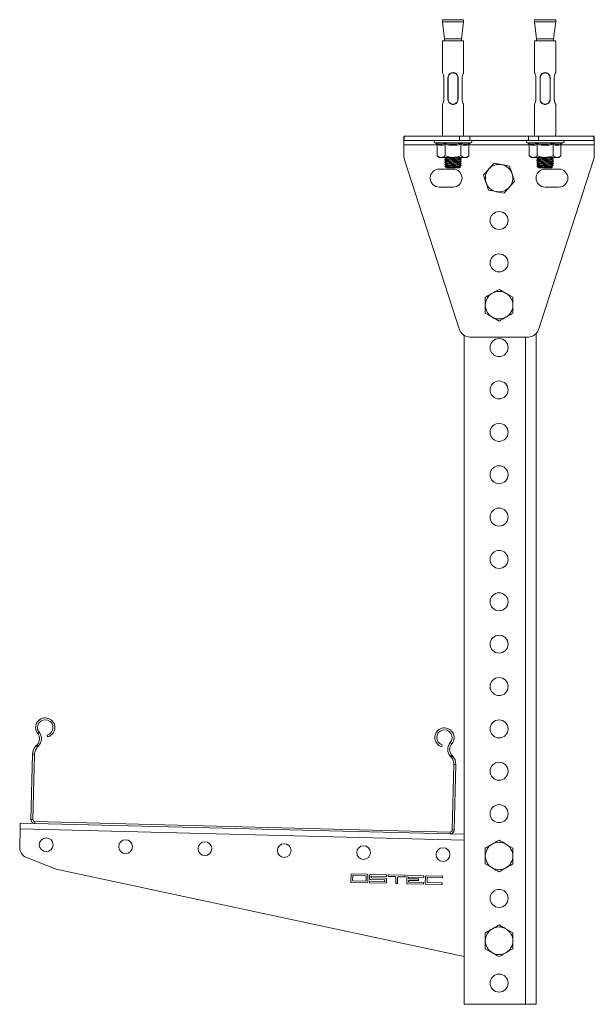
# Model space of a CAD drawing. Header units: millimetres. Extents: x -195 to 592, y -1160 to -87.
# Tile 4 of 6: x -152 to 119, y -552 to -87. Entities that reach past the tile are written whole.
import ezdxf

# ---------------------------------------------------------------- set-up
doc = ezdxf.new("R2010")
doc.units = ezdxf.units.MM

msp = doc.modelspace()

# ---------------------------------------------------------------- linework, layer by layer
at = {"color": 7, "linetype": 'Continuous', "lineweight": 15}
for p, q in [((47.75, -87.2), (47.75, -88.2)), ((47.75, -87.2), (57.75, -87.2)), ((47.75, -88.2), (48.73, -96.2)), ((57.75, -88.2), (47.75, -88.2)), ((56.76, -96.2), (57.75, -88.2)), ((57.75, -88.2), (57.75, -87.2)), ((91.25, -87.2), (91.25, -88.2)), ((91.25, -87.2), (101.25, -87.2)), ((91.25, -88.2), (92.23, -96.2)), ((101.25, -88.2), (91.25, -88.2)), ((100.26, -96.2), (101.25, -88.2)), ((101.25, -88.2), (101.25, -87.2)), ((47.75, -97.2), (47.75, -112.22)), ((57.62, -97.2), (47.75, -97.2)), ((56.76, -96.2), (48.73, -96.2)), ((48.75, -96.2), (48.75, -97.2)), ((56.75, -97.2), (56.75, -96.2)), ((91.25, -97.2), (91.25, -112.22)), ((101.12, -97.2), (91.25, -97.2)), ((100.26, -96.2), (92.23, -96.2)), ((92.25, -96.2), (92.25, -97.2)), ((100.25, -97.2), (100.25, -96.2)), ((57.75, -98.2), (57.75, -112.2)), ((101.25, -98.2), (101.25, -112.2)), ((48.42, -114.7), (48.42, -124.7)), ((50.35, -124.7), (50.35, -114.7)), ((55.14, -114.7), (55.14, -124.7)), ((57.08, -124.7), (57.08, -114.7)), ((91.92, -114.7), (91.92, -124.7)), ((93.85, -124.7), (93.85, -114.7)), ((98.64, -114.7), (98.64, -124.7)), ((100.58, -124.7), (100.58, -114.7)), ((47.75, -127.18), (47.75, -142.2)), ((57.75, -127.2), (57.75, -141.2)), ((91.25, -127.18), (91.25, -142.2)), ((101.25, -127.2), (101.25, -141.2)), ((29.5, -144.2), (29.5, -142.2)), ((29.5, -142.2), (29.74, -142.2)), ((29.74, -142.2), (29.74, -144.2)), ((55.88, -142.2), (29.74, -142.2)), ((55.88, -144.2), (55.88, -142.2)), ((60.63, -142.2), (55.88, -142.2)), ((60.63, -144.2), (60.63, -142.2)), ((88.36, -142.2), (60.63, -142.2)), ((88.36, -144.2), (88.36, -142.2)), ((93.12, -142.2), (88.36, -142.2)), ((93.12, -144.2), (93.12, -142.2)), ((119.25, -142.2), (93.12, -142.2)), ((119.25, -144.2), (119.25, -142.2)), ((119.25, -142.2), (119.5, -142.2)), ((119.5, -142.2), (119.5, -144.2)), ((29.74, -144.2), (29.5, -144.2)), ((29.5, -144.2), (29.5, -146.2)), ((29.5, -146.2), (29.5, -151.3)), ((55.88, -144.2), (29.74, -144.2)), ((44.2, -145.4), (44.85, -145.64)), ((45.24, -146.14), (45.24, -151.4)), ((48.99, -146.14), (48.99, -151.4)), ((60.63, -144.2), (55.88, -144.2)), ((56.5, -146.14), (56.5, -151.4)), ((60.25, -146.14), (60.25, -151.4)), ((88.36, -144.2), (60.63, -144.2)), ((60.64, -145.64), (61.29, -145.4)), ((87.7, -145.4), (88.35, -145.64)), ((93.12, -144.2), (88.36, -144.2)), ((88.74, -146.14), (88.74, -151.4)), ((92.49, -146.14), (92.49, -151.4)), ((119.25, -144.2), (93.12, -144.2)), ((100, -146.14), (100, -151.4)), ((103.75, -146.14), (103.75, -151.4)), ((104.14, -145.64), (104.79, -145.4)), ((119.5, -144.2), (119.25, -144.2)), ((119.5, -146.2), (119.5, -144.2)), ((119.5, -151.3), (119.5, -146.2)), ((29.74, -152.85), (55.88, -233.54)), ((45.24, -151.4), (46.25, -152.2)), ((46.25, -152.2), (47.12, -152.2)), ((52.75, -152.2), (47.12, -152.2)), ((49.22, -152.2), (48.79, -152.45)), ((52.75, -152.2), (58.38, -152.2)), ((58.38, -152.2), (59.25, -152.2)), ((59.25, -152.2), (60.25, -151.4)), ((88.74, -151.4), (89.75, -152.2)), ((89.75, -152.2), (90.62, -152.2)), ((96.25, -152.2), (90.62, -152.2)), ((92.72, -152.2), (92.29, -152.45)), ((93.12, -233.54), (119.25, -152.85)), ((96.25, -152.2), (101.88, -152.2)), ((101.88, -152.2), (102.75, -152.2)), ((102.75, -152.2), (103.75, -151.4)), ((52.75, -157.74), (46.25, -157.74)), ((48.94, -156.4), (49.34, -156.79)), ((49.39, -156.82), (49.66, -156.97)), ((49.58, -157.03), (49.75, -157.2)), ((49.75, -157.2), (55.75, -157.2)), ((55.75, -157.2), (56.23, -156.72)), ((56.23, -156.68), (55.86, -156.46)), ((79.49, -156.39), (75.82, -155.63)), ((92.44, -156.4), (92.84, -156.79)), ((92.89, -156.82), (93.16, -156.97)), ((93.08, -157.03), (93.25, -157.2)), ((93.25, -157.2), (99.25, -157.2)), ((102.75, -157.74), (96.25, -157.74)), ((99.25, -157.2), (99.73, -156.72)), ((99.73, -156.68), (99.36, -156.46)), ((67.15, -160.47), (68.32, -164.03)), ((81.85, -163.52), (80.67, -159.96)), ((46.25, -166.24), (52.75, -166.24)), ((96.25, -166.24), (102.75, -166.24)), ((69.5, -167.6), (73.17, -168.36)), ((68, -218.24), (68, -221.99)), ((81, -218.24), (77.75, -216.37)), ((81, -225.75), (81, -221.99)), ((68, -225.75), (71.25, -227.62)), ((58, -236.24), (58, -551.99)), ((60.63, -236.99), (88.36, -236.99)), ((92, -235.43), (92, -551.99)), ((-142.74, -423.59), (-143.45, -424.15)), ((-139.02, -424.88), (-138.81, -425.75)), ((-144.12, -429.8), (-143.76, -429.45)), ((-144.12, -429.8), (-143.48, -430.44)), ((-143.13, -430.09), (-143.76, -429.45)), ((-143.48, -430.44), (-143.13, -430.09)), ((47.43, -430.41), (47.68, -429.55)), ((51.46, -428.45), (52.14, -429.04)), ((-146.64, -464.72), (-145.87, -433.89)), ((-144.97, -433.92), (-145.87, -433.89)), ((-145.74, -464.75), (-144.97, -433.92)), ((52.19, -434.35), (51.52, -434.95)), ((51.52, -434.95), (51.85, -435.32)), ((51.85, -435.32), (52.52, -434.72)), ((52.19, -434.35), (52.52, -434.72)), ((53.17, -438.87), (52.4, -469.7)), ((54.07, -438.89), (53.17, -438.87)), ((54.07, -438.89), (53.3, -469.72)), ((-146.64, -464.72), (-145.74, -464.75)), ((-151.75, -469.2), (-151.97, -477.95)), ((-151.69, -466.5), (-144.79, -466.67)), ((-144.77, -465.77), (-144.79, -466.67)), ((51.35, -471.58), (-144.79, -466.67)), ((51.37, -470.68), (-144.77, -465.77)), ((51.35, -471.58), (51.37, -470.68)), ((51.35, -471.58), (58, -471.74)), ((52.4, -469.7), (53.3, -469.72)), ((68, -478.24), (68, -481.99)), ((81, -478.24), (77.75, -476.37)), ((-148.8, -482.72), (-134.68, -488.27)), ((81, -485.75), (81, -481.99)), ((68, -485.75), (71.25, -487.62)), ((-134.68, -488.27), (58, -529.48)), ((4.55, -490.81), (4.47, -494.01)), ((12.16, -490.6), (4.96, -490.42)), ((5.34, -491.43), (5.29, -493.43)), ((11.54, -491.39), (5.54, -491.24)), ((11.69, -493.59), (11.74, -491.59)), ((12.47, -494.21), (12.55, -491.01)), ((13.35, -491.03), (13.31, -492.63)), ((21.16, -490.83), (13.76, -490.64)), ((14.13, -492.05), (14.14, -491.65)), ((20.92, -492.42), (14.32, -492.26)), ((14.34, -491.46), (21.14, -491.63)), ((21.34, -491.43), (21.35, -491.03)), ((22.15, -491.05), (22.14, -491.45)), ((22.34, -491.66), (25.34, -491.73)), ((29.96, -491.05), (22.36, -490.86)), ((25.73, -492.14), (25.66, -494.74)), ((26.46, -494.76), (26.53, -492.16)), ((26.94, -491.77), (29.94, -491.85)), ((30.14, -491.65), (30.15, -491.25)), ((30.95, -491.47), (30.87, -494.67)), ((38.75, -491.27), (31.36, -491.08)), ((31.72, -492.49), (31.73, -492.09)), ((31.94, -491.9), (38.73, -492.07)), ((38.94, -491.87), (38.95, -491.47)), ((39.74, -491.69), (39.66, -494.89)), ((47.55, -491.49), (40.15, -491.3)), ((40.48, -494.31), (40.53, -492.31)), ((40.73, -492.12), (47.53, -492.29)), ((47.74, -492.09), (47.75, -491.69)), ((4.86, -494.42), (12.06, -494.6)), ((5.48, -493.64), (11.48, -493.79)), ((13.28, -494.03), (13.27, -494.43)), ((13.46, -494.64), (20.86, -494.82)), ((20.28, -494.01), (13.48, -493.84)), ((13.7, -493.04), (20.3, -493.21)), ((20.49, -493.41), (20.48, -493.81)), ((21.27, -494.43), (21.31, -492.83)), ((25.86, -494.95), (26.26, -494.96)), ((31.26, -495.08), (38.65, -495.27)), ((31.68, -494.09), (31.69, -493.69)), ((38.67, -494.47), (31.88, -494.3)), ((31.9, -493.5), (36.29, -493.61)), ((36.31, -492.81), (31.92, -492.7)), ((36.5, -493.41), (36.51, -493.01)), ((38.86, -495.07), (38.87, -494.67)), ((40.05, -495.3), (47.45, -495.49)), ((47.47, -494.69), (40.67, -494.52)), ((47.66, -495.29), (47.67, -494.89)), ((68, -518.24), (68, -521.99)), ((81, -518.24), (77.75, -516.37)), ((81, -525.75), (81, -521.99)), ((68, -525.75), (71.25, -527.62)), ((58, -551.99), (87, -551.99)), ((87, -551.99), (92, -551.99))]:
    msp.add_line(p, q, dxfattribs=at)
at = {"color": 8, "linetype": 'Continuous', "lineweight": 15}
for p, q in [((45.24, -146.2), (29.5, -146.2)), ((52.75, -145.4), (44.2, -145.4)), ((61.29, -145.4), (52.75, -145.4)), ((88.74, -146.2), (60.25, -146.2)), ((96.25, -145.4), (87.7, -145.4)), ((104.79, -145.4), (96.25, -145.4)), ((119.5, -146.2), (103.75, -146.2)), ((87, -236.99), (87, -551.99)), ((-151.75, -469.2), (58, -474.44))]:
    msp.add_line(p, q, dxfattribs=at)
at = {"color": 7, "linetype": 'Continuous', "lineweight": 15, "flags": 128}
for points in [[(50.43, -114.71), (50.43, -115.01), (50.43, -116.21), (50.43, -121.01), (50.43, -124.69)], [(55.06, -124.69), (55.06, -124.39), (55.06, -123.19), (55.06, -118.39), (55.06, -114.71)], [(93.93, -114.71), (93.93, -115.01), (93.93, -116.21), (93.93, -121.01), (93.93, -124.69)], [(98.56, -124.69), (98.56, -124.39), (98.56, -123.19), (98.56, -118.39), (98.56, -114.71)], [(-151.75, -469.2), (-151.74, -468.67), (-151.73, -468.16), (-151.72, -467.7), (-151.71, -467.29), (-151.7, -466.95), (-151.69, -466.7), (-151.69, -466.55), (-151.69, -466.5)]]:
    msp.add_lwpolyline(points, dxfattribs=at)
at = {"color": 7, "linetype": 'Continuous', "lineweight": 15}
for centre, radius in [((74.5, -181.99), 4.25), ((74.5, -201.99), 4.25), ((74.5, -241.99), 4.25), ((74.5, -261.99), 4.25), ((74.5, -281.99), 4.25), ((74.5, -301.99), 4.25), ((74.5, -321.99), 4.25), ((74.5, -341.99), 4.25), ((74.5, -361.99), 4.25), ((74.5, -381.99), 4.25), ((74.5, -401.99), 4.25), ((74.5, -421.99), 4.25), ((74.5, -441.99), 4.25), ((74.5, -461.99), 4.25), ((-139.44, -476.64), 3.25), ((-101.95, -477.58), 3.25), ((-64.46, -478.52), 3.25), ((-26.97, -479.46), 3.25), ((10.52, -480.39), 3.25), ((48.01, -481.33), 3.25), ((74.5, -501.99), 4.25), ((74.5, -541.99), 4.25)]:
    msp.add_circle(centre, radius, dxfattribs=at)
for centre, radius, start, end in [((52.75, -98.3), 5, 1.146, 12.709), ((96.25, -98.3), 5, 1.146, 12.709), ((52.75, -141.1), 5, 347.291, 358.854), ((96.25, -141.1), 5, 347.291, 358.854), ((44.42, -144.82), 0.619, 90, 250), ((61.08, -144.82), 0.619, 290, 90), ((87.92, -144.82), 0.619, 90, 250), ((104.58, -144.82), 0.619, 290, 90), ((34.5, -151.3), 5, 180, 197.9477), ((114.5, -151.3), 5, 342.0523, 0), ((46.25, -161.99), 4.25, 90, 270), ((52.75, -161.99), 4.25, 270, 90), ((74.5, -161.99), 6.5, 138.2644, 198.2644), ((74.5, -161.99), 6.5, 78.2644, 138.2644), ((74.5, -161.99), 6.5, 18.2644, 78.2644), ((96.25, -161.99), 4.25, 90, 270), ((102.75, -161.99), 4.25, 270, 90), ((74.5, -161.99), 6.5, 318.2644, 18.2644), ((74.5, -161.99), 6.5, 198.2644, 258.2644), ((74.5, -161.99), 6.5, 258.2644, 318.2644), ((74.5, -221.99), 6.5, 120, 180), ((74.5, -221.99), 6.5, 60, 120), ((74.5, -221.99), 6.5, 360, 60), ((74.5, -221.99), 6.5, 180, 240), ((74.5, -221.99), 6.5, 300, 360), ((74.5, -221.99), 6.5, 240, 300), ((60.63, -231.99), 5, 197.9477, 270), ((88.36, -231.99), 5, 270, 342.0523), ((-139.88, -421.33), 4.55, 283.5675, 218.2499), ((-139.88, -421.33), 3.65, 283.5675, 218.2499), ((48.71, -426.05), 4.55, 318.885, 253.5675), ((48.71, -426.05), 3.65, 318.885, 253.5675), ((-146.59, -426.62), 4, 315.0317, 38.2499), ((-146.59, -426.62), 4.9, 315.0317, 38.2499), ((-139.87, -434.04), 6, 135.0317, 178.5675), ((-139.87, -434.04), 5.1, 135.0317, 178.5675), ((55.15, -431.67), 4.9, 138.885, 222.1033), ((55.15, -431.67), 4, 138.885, 222.1033), ((48.07, -438.74), 5.1, 358.5675, 42.1033), ((48.07, -438.74), 6, 358.5675, 42.1033), ((-144.74, -464.77), 1.9, 178.5675, 268.5675), ((-144.74, -464.77), 1, 178.5675, 268.5675), ((51.4, -469.68), 1.9, 268.5675, 358.5675), ((51.4, -469.68), 1, 268.5675, 358.5675), ((-146.97, -478.07), 5, 178.5675, 248.5675), ((74.5, -481.99), 6.5, 120, 180), ((74.5, -481.99), 6.5, 60, 120), ((74.5, -481.99), 6.5, 360, 60), ((74.5, -481.99), 6.5, 180, 240), ((74.5, -481.99), 6.5, 300, 360), ((74.5, -481.99), 6.5, 240, 300), ((4.95, -490.82), 0.4, 88.5675, 178.5675), ((5.54, -491.44), 0.2, 88.5675, 178.5675), ((11.54, -491.59), 0.2, 358.5675, 88.5675), ((12.15, -491), 0.4, 358.5675, 88.5675), ((13.71, -492.64), 0.4, 178.5675, 268.5675), ((13.75, -491.04), 0.4, 88.5675, 178.5675), ((14.33, -492.06), 0.2, 178.5675, 268.5675), ((14.34, -491.66), 0.2, 88.5675, 178.5675), ((20.91, -492.82), 0.4, 358.5675, 88.5675), ((21.14, -491.43), 0.2, 268.5675, 358.5675), ((21.15, -491.03), 0.2, 358.5675, 88.5675), ((22.34, -491.46), 0.2, 178.5675, 268.5675), ((22.35, -491.06), 0.2, 88.5675, 178.5675), ((25.33, -492.13), 0.4, 358.5675, 88.5675), ((26.93, -492.17), 0.4, 88.5675, 178.5675), ((29.94, -491.65), 0.2, 268.5675, 358.5675), ((29.95, -491.25), 0.2, 358.5675, 88.5675), ((31.35, -491.48), 0.4, 88.5675, 178.5675), ((31.92, -492.5), 0.2, 178.5675, 268.5675), ((31.93, -492.1), 0.2, 88.5675, 178.5675), ((38.74, -491.87), 0.2, 268.5675, 358.5675), ((38.75, -491.47), 0.2, 358.5675, 88.5675), ((40.14, -491.7), 0.4, 88.5675, 178.5675), ((40.73, -492.32), 0.2, 88.5675, 178.5675), ((47.54, -492.09), 0.2, 268.5675, 358.5675), ((47.55, -491.69), 0.2, 358.5675, 88.5675), ((4.87, -494.02), 0.4, 178.5675, 268.5675), ((5.49, -493.44), 0.2, 178.5675, 268.5675), ((11.49, -493.59), 0.2, 268.5675, 358.5675), ((12.07, -494.2), 0.4, 268.5675, 358.5675), ((13.47, -494.44), 0.2, 178.5675, 268.5675), ((13.48, -494.04), 0.2, 88.5675, 178.5675), ((20.28, -493.81), 0.2, 268.5675, 358.5675), ((20.29, -493.41), 0.2, 358.5675, 88.5675), ((20.87, -494.42), 0.4, 268.5675, 358.5675), ((25.86, -494.75), 0.2, 178.5675, 268.5675), ((26.26, -494.76), 0.2, 268.5675, 358.5675), ((31.27, -494.68), 0.4, 178.5675, 268.5675), ((31.88, -494.1), 0.2, 178.5675, 268.5675), ((31.89, -493.7), 0.2, 88.5675, 178.5675), ((36.3, -493.41), 0.2, 268.5675, 358.5675), ((36.31, -493.01), 0.2, 358.5675, 88.5675), ((38.66, -495.07), 0.2, 268.5675, 358.5675), ((38.67, -494.67), 0.2, 358.5675, 88.5675), ((40.06, -494.9), 0.4, 178.5675, 268.5675), ((40.68, -494.32), 0.2, 178.5675, 268.5675), ((47.46, -495.29), 0.2, 268.5675, 358.5675), ((47.47, -494.89), 0.2, 358.5675, 88.5675), ((74.5, -521.99), 6.5, 60, 120), ((74.5, -521.99), 6.5, 120, 180), ((74.5, -521.99), 6.5, 360, 60), ((74.5, -521.99), 6.5, 180, 240), ((74.5, -521.99), 6.5, 300, 360), ((74.5, -521.99), 6.5, 240, 300)]:
    msp.add_arc(centre, radius, start, end, dxfattribs=at)
for points, knots in [([(47.76, -112.22), (47.75, -112.21), (47.73, -112.17), (47.82, -112.34), (47.99, -112.71), (48.22, -113.32), (48.39, -114.03), (48.41, -114.51), (48.42, -114.7)], [0, 0, 0, 0, 0.037219, 0.228136, 0.421834, 0.63392, 0.8592, 1, 1, 1, 1]), ([(50.35, -114.7), (50.39, -114.32), (50.46, -113.67), (50.98, -112.91), (51.62, -112.42), (52.39, -112.18), (53.18, -112.2), (53.91, -112.45), (54.52, -112.92), (54.96, -113.57), (55.09, -114.21), (55.13, -114.58), (55.14, -114.7)], [0, 0, 0, 0, 0.143645, 0.248366, 0.353097, 0.45633, 0.55471, 0.652728, 0.750873, 0.855872, 0.953589, 1, 1, 1, 1]), ([(50.35, -114.7), (50.35, -114.7), (50.35, -114.7), (50.37, -114.71), (50.4, -114.71), (50.42, -114.71), (50.43, -114.71)], [0, 0, 0, 0, 0.249535, 0.499326, 0.708591, 1, 1, 1, 1]), ([(55.06, -114.71), (55.05, -114.59), (55.01, -114.24), (54.88, -113.63), (54.46, -113.02), (53.87, -112.58), (53.17, -112.35), (52.4, -112.34), (51.66, -112.56), (51.04, -113.01), (50.54, -113.73), (50.47, -114.35), (50.43, -114.71)], [0, 0, 0, 0, 0.0469038, 0.1439141, 0.2476013, 0.3457357, 0.4443643, 0.543846, 0.647816, 0.7524601, 0.8562071, 1, 1, 1, 1]), ([(55.06, -114.71), (55.06, -114.71), (55.07, -114.71), (55.09, -114.71), (55.11, -114.7), (55.14, -114.7), (55.14, -114.7), (55.14, -114.7)], [0, 0, 0, 0, 0.043574, 0.089619, 0.393314, 0.696646, 1, 1, 1, 1]), ([(57.08, -114.7), (57.09, -114.44), (57.12, -113.92), (57.31, -113.21), (57.54, -112.63), (57.71, -112.28), (57.74, -112.22), (57.75, -112.2)], [0, 0, 0, 0, 0.200802, 0.400935, 0.617613, 0.848636, 1, 1, 1, 1]), ([(91.26, -112.22), (91.25, -112.21), (91.23, -112.17), (91.32, -112.34), (91.49, -112.71), (91.72, -113.32), (91.89, -114.03), (91.91, -114.51), (91.92, -114.7)], [0, 0, 0, 0, 0.037219, 0.228136, 0.421834, 0.63392, 0.8592, 1, 1, 1, 1]), ([(93.85, -114.7), (93.89, -114.32), (93.96, -113.67), (94.48, -112.91), (95.12, -112.42), (95.89, -112.18), (96.68, -112.2), (97.41, -112.45), (98.02, -112.92), (98.46, -113.57), (98.59, -114.21), (98.63, -114.58), (98.64, -114.7)], [0, 0, 0, 0, 0.1436454, 0.2483661, 0.353097, 0.4563301, 0.5547106, 0.6527279, 0.7508732, 0.8558725, 0.9535895, 1, 1, 1, 1]), ([(93.85, -114.7), (93.85, -114.7), (93.85, -114.7), (93.87, -114.71), (93.9, -114.71), (93.92, -114.71), (93.93, -114.71)], [0, 0, 0, 0, 0.249534, 0.499325, 0.708586, 1, 1, 1, 1]), ([(98.56, -114.71), (98.55, -114.59), (98.51, -114.24), (98.38, -113.63), (97.96, -113.02), (97.37, -112.58), (96.67, -112.35), (95.9, -112.34), (95.16, -112.56), (94.54, -113.01), (94.04, -113.73), (93.97, -114.35), (93.93, -114.71)], [0, 0, 0, 0, 0.046904, 0.143914, 0.247601, 0.345736, 0.444364, 0.543846, 0.647816, 0.75246, 0.856207, 1, 1, 1, 1]), ([(98.56, -114.71), (98.56, -114.71), (98.57, -114.71), (98.59, -114.71), (98.61, -114.7), (98.64, -114.7), (98.64, -114.7), (98.64, -114.7)], [0, 0, 0, 0, 0.043574, 0.089622, 0.393309, 0.696643, 1, 1, 1, 1]), ([(100.58, -114.7), (100.59, -114.44), (100.62, -113.92), (100.81, -113.21), (101.04, -112.63), (101.21, -112.28), (101.24, -112.22), (101.25, -112.2)], [0, 0, 0, 0, 0.200802, 0.400935, 0.617613, 0.848636, 1, 1, 1, 1]), ([(48.42, -124.7), (48.4, -124.96), (48.37, -125.48), (48.18, -126.19), (47.96, -126.77), (47.77, -127.15), (47.76, -127.17), (47.76, -127.18)], [0, 0, 0, 0, 0.19593, 0.391206, 0.602622, 0.82804, 1, 1, 1, 1]), ([(50.35, -124.7), (50.35, -124.7), (50.35, -124.7), (50.38, -124.7), (50.41, -124.69), (50.43, -124.69), (50.43, -124.69), (50.43, -124.69)], [0, 0, 0, 0, 0.303377, 0.606733, 0.910449, 0.95642, 1, 1, 1, 1]), ([(55.14, -124.7), (55.1, -125.08), (55.03, -125.73), (54.52, -126.49), (53.88, -126.98), (53.1, -127.22), (52.31, -127.2), (51.58, -126.95), (50.97, -126.48), (50.53, -125.83), (50.4, -125.19), (50.36, -124.82), (50.35, -124.7)], [0, 0, 0, 0, 0.143642, 0.248362, 0.353095, 0.456328, 0.554709, 0.652727, 0.750872, 0.855868, 0.953586, 1, 1, 1, 1]), ([(50.43, -124.69), (50.45, -124.81), (50.48, -125.16), (50.61, -125.77), (51.03, -126.38), (51.62, -126.82), (52.33, -127.05), (53.09, -127.07), (53.83, -126.85), (54.45, -126.39), (54.96, -125.67), (55.02, -125.05), (55.06, -124.69)], [0, 0, 0, 0, 0.046912, 0.143922, 0.247606, 0.34574, 0.444369, 0.543851, 0.647823, 0.752466, 0.856216, 1, 1, 1, 1]), ([(55.06, -124.69), (55.07, -124.69), (55.09, -124.69), (55.12, -124.69), (55.14, -124.7), (55.14, -124.7), (55.14, -124.7)], [0, 0, 0, 0, 0.177847, 0.403886, 0.677982, 1, 1, 1, 1]), ([(57.75, -127.2), (57.75, -127.2), (57.74, -127.19), (57.68, -127.07), (57.5, -126.68), (57.28, -126.08), (57.1, -125.37), (57.08, -124.89), (57.08, -124.7)], [0, 0, 0, 0, 0.012289, 0.208151, 0.406869, 0.624447, 0.855554, 1, 1, 1, 1]), ([(91.92, -124.7), (91.9, -124.96), (91.87, -125.48), (91.68, -126.19), (91.46, -126.77), (91.27, -127.15), (91.26, -127.17), (91.26, -127.18)], [0, 0, 0, 0, 0.19593, 0.391207, 0.602622, 0.82804, 1, 1, 1, 1]), ([(93.85, -124.7), (93.85, -124.7), (93.85, -124.7), (93.88, -124.7), (93.91, -124.69), (93.93, -124.69), (93.93, -124.69), (93.93, -124.69)], [0, 0, 0, 0, 0.303377, 0.606732, 0.910456, 0.956418, 1, 1, 1, 1]), ([(98.64, -124.7), (98.6, -125.08), (98.53, -125.73), (98.02, -126.49), (97.38, -126.98), (96.6, -127.22), (95.81, -127.2), (95.08, -126.95), (94.47, -126.48), (94.03, -125.83), (93.9, -125.19), (93.86, -124.82), (93.85, -124.7)], [0, 0, 0, 0, 0.143642, 0.248362, 0.353095, 0.456328, 0.554709, 0.652727, 0.750872, 0.855868, 0.953586, 1, 1, 1, 1]), ([(93.93, -124.69), (93.95, -124.81), (93.98, -125.16), (94.11, -125.77), (94.53, -126.38), (95.12, -126.82), (95.83, -127.05), (96.59, -127.07), (97.33, -126.85), (97.95, -126.39), (98.46, -125.67), (98.52, -125.05), (98.56, -124.69)], [0, 0, 0, 0, 0.046912, 0.143922, 0.247606, 0.34574, 0.444369, 0.543851, 0.647823, 0.752466, 0.856216, 1, 1, 1, 1]), ([(98.56, -124.69), (98.57, -124.69), (98.59, -124.69), (98.62, -124.69), (98.64, -124.7), (98.64, -124.7), (98.64, -124.7)], [0, 0, 0, 0, 0.1778429, 0.4038913, 0.6779806, 1, 1, 1, 1]), ([(101.25, -127.2), (101.25, -127.2), (101.24, -127.19), (101.18, -127.07), (101, -126.68), (100.78, -126.08), (100.6, -125.37), (100.58, -124.89), (100.58, -124.7)], [0, 0, 0, 0, 0.012289, 0.208151, 0.406869, 0.624447, 0.855554, 1, 1, 1, 1]), ([(44.85, -145.64), (45.01, -145.69), (45.81, -145.97), (47.16, -146.15), (48.29, -145.8), (48.8, -145.64)], [0, 0, 0, 0, 0.120965, 0.606826, 1, 1, 1, 1]), ([(44.85, -145.64), (44.85, -145.64), (44.91, -145.66), (45.02, -145.71), (45.14, -145.83), (45.22, -145.98), (45.24, -146.08), (45.24, -146.14)], [0, 0, 0, 0, 0.006848, 0.267582, 0.52864, 0.763817, 1, 1, 1, 1]), ([(48.99, -146.14), (48.38, -146.31), (47.13, -146.65), (45.88, -146.31), (45.24, -146.14)], [0, 0, 0, 0, 0.4921703, 1, 1, 1, 1]), ([(48.8, -145.64), (49.11, -145.69), (50.7, -145.97), (53.36, -146.15), (55.66, -145.8), (56.69, -145.64)], [0, 0, 0, 0, 0.120964, 0.606826, 1, 1, 1, 1]), ([(48.99, -146.14), (48.99, -146.08), (48.99, -145.98), (48.94, -145.83), (48.88, -145.71), (48.83, -145.66), (48.8, -145.64), (48.8, -145.64)], [0, 0, 0, 0, 0.236183, 0.471361, 0.732419, 0.993151, 1, 1, 1, 1]), ([(56.5, -146.14), (55.27, -146.31), (52.77, -146.65), (50.27, -146.31), (48.99, -146.14)], [0, 0, 0, 0, 0.49217, 1, 1, 1, 1]), ([(56.5, -146.14), (56.5, -146.08), (56.51, -145.98), (56.55, -145.83), (56.61, -145.71), (56.67, -145.66), (56.69, -145.64), (56.69, -145.64)], [0, 0, 0, 0, 0.236183, 0.471361, 0.732418, 0.993151, 1, 1, 1, 1]), ([(60.25, -146.14), (59.64, -146.31), (58.39, -146.65), (57.14, -146.31), (56.5, -146.14)], [0, 0, 0, 0, 0.492171, 1, 1, 1, 1]), ([(56.69, -145.64), (56.85, -145.69), (57.63, -145.97), (58.95, -146.15), (60.12, -145.8), (60.64, -145.64)], [0, 0, 0, 0, 0.120964, 0.606826, 1, 1, 1, 1]), ([(60.25, -146.14), (60.26, -146.08), (60.27, -145.98), (60.36, -145.83), (60.48, -145.71), (60.58, -145.66), (60.64, -145.64), (60.64, -145.64)], [0, 0, 0, 0, 0.236183, 0.47136, 0.732419, 0.993152, 1, 1, 1, 1]), ([(88.35, -145.64), (88.51, -145.69), (89.31, -145.97), (90.66, -146.15), (91.79, -145.8), (92.3, -145.64)], [0, 0, 0, 0, 0.120965, 0.606826, 1, 1, 1, 1]), ([(88.35, -145.64), (88.35, -145.64), (88.41, -145.66), (88.52, -145.71), (88.64, -145.83), (88.72, -145.98), (88.74, -146.08), (88.74, -146.14)], [0, 0, 0, 0, 0.006847, 0.267581, 0.52864, 0.763817, 1, 1, 1, 1]), ([(92.49, -146.14), (91.88, -146.31), (90.63, -146.65), (89.38, -146.31), (88.74, -146.14)], [0, 0, 0, 0, 0.49217, 1, 1, 1, 1]), ([(92.3, -145.64), (92.61, -145.69), (94.2, -145.97), (96.86, -146.15), (99.16, -145.8), (100.19, -145.64)], [0, 0, 0, 0, 0.120965, 0.606826, 1, 1, 1, 1]), ([(92.49, -146.14), (92.49, -146.08), (92.49, -145.98), (92.44, -145.83), (92.38, -145.71), (92.33, -145.66), (92.3, -145.64), (92.3, -145.64)], [0, 0, 0, 0, 0.236183, 0.471361, 0.732419, 0.993151, 1, 1, 1, 1]), ([(100, -146.14), (98.77, -146.31), (96.27, -146.65), (93.77, -146.31), (92.49, -146.14)], [0, 0, 0, 0, 0.4921707, 1, 1, 1, 1]), ([(100, -146.14), (100, -146.08), (100.01, -145.98), (100.05, -145.83), (100.11, -145.71), (100.17, -145.66), (100.19, -145.64), (100.19, -145.64)], [0, 0, 0, 0, 0.236183, 0.47136, 0.732418, 0.993151, 1, 1, 1, 1]), ([(103.75, -146.14), (103.14, -146.31), (101.89, -146.65), (100.64, -146.31), (100, -146.14)], [0, 0, 0, 0, 0.492171, 1, 1, 1, 1]), ([(100.19, -145.64), (100.35, -145.69), (101.13, -145.97), (102.45, -146.15), (103.62, -145.8), (104.14, -145.64)], [0, 0, 0, 0, 0.120964, 0.606826, 1, 1, 1, 1]), ([(103.75, -146.14), (103.76, -146.08), (103.77, -145.98), (103.86, -145.83), (103.98, -145.71), (104.08, -145.66), (104.14, -145.64), (104.14, -145.64)], [0, 0, 0, 0, 0.236183, 0.47136, 0.732419, 0.993153, 1, 1, 1, 1]), ([(45.24, -151.4), (45.5, -151.59), (46.04, -151.98), (46.68, -152.18), (47.04, -152.2), (47.12, -152.2)], [0, 0, 0, 0, 0.434795, 0.8798478, 1, 1, 1, 1]), ([(47.12, -152.2), (47.61, -152.1), (48.26, -151.97), (48.86, -151.51), (48.99, -151.4)], [0, 0, 0, 0, 0.7690071, 1, 1, 1, 1]), ([(48.79, -152.45), (48.79, -152.45), (48.72, -152.43), (49.15, -152.39), (50.05, -152.33), (51.45, -152.26), (52.49, -152.22), (53.01, -152.2)], [0, 0, 0, 0, 0.002797, 0.252098, 0.501399, 0.750699, 1, 1, 1, 1]), ([(48.79, -153.45), (48.79, -153.45), (48.72, -153.43), (49.15, -153.39), (50.05, -153.33), (51.45, -153.26), (53.01, -153.2), (54.55, -153.14), (55.79, -153.08), (56.56, -153.02), (56.62, -152.99), (56.64, -152.97)], [0, 0, 0, 0, 0.00146, 0.131559, 0.261658, 0.391756, 0.521855, 0.651954, 0.782053, 0.912152, 1, 1, 1, 1]), ([(48.79, -152.47), (48.93, -152.55), (49.22, -152.72), (49.5, -152.88), (49.64, -152.96)], [0, 0, 0, 0, 0.512381, 1, 1, 1, 1]), ([(49.66, -152.95), (49.51, -153.03), (49.22, -153.2), (48.93, -153.37), (48.79, -153.45)], [0, 0, 0, 0, 0.499884, 1, 1, 1, 1]), ([(52.75, -152.2), (52.58, -152.2), (51.39, -152.18), (50.12, -151.84), (49.08, -151.43), (48.99, -151.4)], [0, 0, 0, 0, 0.127944, 0.927356, 1, 1, 1, 1]), ([(49.66, -152.95), (49.73, -152.93), (49.88, -152.89), (50.66, -152.83), (51.73, -152.76), (52.96, -152.7), (54.16, -152.64), (55.13, -152.58), (55.72, -152.52), (55.77, -152.49), (55.78, -152.47)], [0, 0, 0, 0, 0.128898, 0.260071, 0.391244, 0.522416, 0.653589, 0.784761, 0.915934, 1, 1, 1, 1]), ([(56.5, -151.4), (56.18, -151.52), (54.98, -151.98), (53.69, -152.11), (52.75, -152.2)], [0, 0, 0, 0, 0.2639, 1, 1, 1, 1]), ([(55.84, -152.47), (55.98, -152.39), (56.14, -152.3), (56.3, -152.21), (56.31, -152.2)], [0, 0, 0, 0, 0.923332, 1, 1, 1, 1]), ([(55.84, -153.47), (55.98, -153.39), (56.27, -153.22), (56.56, -153.05), (56.71, -152.97)], [0, 0, 0, 0, 0.499866, 1, 1, 1, 1]), ([(56.7, -152.95), (56.55, -152.86), (56.27, -152.7), (55.99, -152.54), (55.86, -152.46)], [0, 0, 0, 0, 0.5183093, 1, 1, 1, 1]), ([(56.5, -151.4), (56.76, -151.59), (57.3, -151.98), (57.94, -152.18), (58.3, -152.2), (58.38, -152.2)], [0, 0, 0, 0, 0.434795, 0.879848, 1, 1, 1, 1]), ([(58.38, -152.2), (58.87, -152.1), (59.51, -151.97), (60.11, -151.51), (60.25, -151.4)], [0, 0, 0, 0, 0.769007, 1, 1, 1, 1]), ([(88.74, -151.4), (89, -151.59), (89.54, -151.98), (90.18, -152.18), (90.54, -152.2), (90.62, -152.2)], [0, 0, 0, 0, 0.434795, 0.879848, 1, 1, 1, 1]), ([(90.62, -152.2), (91.11, -152.1), (91.76, -151.97), (92.36, -151.51), (92.49, -151.4)], [0, 0, 0, 0, 0.7690067, 1, 1, 1, 1]), ([(92.29, -152.45), (92.29, -152.45), (92.22, -152.43), (92.65, -152.39), (93.55, -152.33), (94.95, -152.26), (95.99, -152.22), (96.51, -152.2)], [0, 0, 0, 0, 0.0027975, 0.2520984, 0.5013991, 0.7506993, 1, 1, 1, 1]), ([(92.29, -153.45), (92.29, -153.45), (92.22, -153.43), (92.65, -153.39), (93.55, -153.33), (94.95, -153.26), (96.51, -153.2), (98.05, -153.14), (99.29, -153.08), (100.06, -153.02), (100.12, -152.99), (100.14, -152.97)], [0, 0, 0, 0, 0.00146, 0.131559, 0.261658, 0.391756, 0.521855, 0.651954, 0.782053, 0.912152, 1, 1, 1, 1]), ([(92.29, -152.47), (92.43, -152.55), (92.72, -152.72), (93, -152.88), (93.14, -152.96)], [0, 0, 0, 0, 0.51238, 1, 1, 1, 1]), ([(93.16, -152.95), (93.01, -153.03), (92.72, -153.2), (92.43, -153.37), (92.29, -153.45)], [0, 0, 0, 0, 0.499885, 1, 1, 1, 1]), ([(96.25, -152.2), (96.08, -152.2), (94.89, -152.18), (93.62, -151.84), (92.58, -151.43), (92.49, -151.4)], [0, 0, 0, 0, 0.1279441, 0.9273558, 1, 1, 1, 1]), ([(93.16, -152.95), (93.23, -152.93), (93.38, -152.89), (94.16, -152.83), (95.23, -152.76), (96.46, -152.7), (97.66, -152.64), (98.63, -152.58), (99.22, -152.52), (99.27, -152.49), (99.28, -152.47)], [0, 0, 0, 0, 0.128898, 0.260071, 0.391243, 0.522416, 0.653589, 0.784761, 0.915934, 1, 1, 1, 1]), ([(100, -151.4), (99.68, -151.52), (98.48, -151.98), (97.19, -152.11), (96.25, -152.2)], [0, 0, 0, 0, 0.2639, 1, 1, 1, 1]), ([(99.34, -152.47), (99.48, -152.39), (99.64, -152.3), (99.8, -152.21), (99.81, -152.2)], [0, 0, 0, 0, 0.923333, 1, 1, 1, 1]), ([(99.34, -153.47), (99.48, -153.39), (99.77, -153.22), (100.06, -153.05), (100.21, -152.97)], [0, 0, 0, 0, 0.499865, 1, 1, 1, 1]), ([(100.2, -152.95), (100.05, -152.86), (99.77, -152.7), (99.49, -152.54), (99.36, -152.46)], [0, 0, 0, 0, 0.518309, 1, 1, 1, 1]), ([(100, -151.4), (100.26, -151.59), (100.8, -151.98), (101.44, -152.18), (101.8, -152.2), (101.88, -152.2)], [0, 0, 0, 0, 0.4347946, 0.8798478, 1, 1, 1, 1]), ([(101.88, -152.2), (102.37, -152.1), (103.01, -151.97), (103.61, -151.51), (103.75, -151.4)], [0, 0, 0, 0, 0.769006, 1, 1, 1, 1]), ([(48.79, -154.45), (48.79, -154.45), (48.72, -154.43), (49.15, -154.39), (50.05, -154.33), (51.45, -154.26), (53.01, -154.2), (54.55, -154.14), (55.79, -154.08), (56.56, -154.02), (56.62, -153.99), (56.64, -153.97)], [0, 0, 0, 0, 0.00146, 0.131559, 0.261658, 0.391756, 0.521855, 0.651954, 0.782053, 0.912152, 1, 1, 1, 1]), ([(48.79, -155.45), (48.79, -155.45), (48.72, -155.43), (49.15, -155.39), (50.05, -155.33), (51.45, -155.26), (53.01, -155.2), (54.55, -155.14), (55.79, -155.08), (56.56, -155.02), (56.62, -154.99), (56.64, -154.97)], [0, 0, 0, 0, 0.00146, 0.131559, 0.261658, 0.391756, 0.521855, 0.651954, 0.782053, 0.912152, 1, 1, 1, 1]), ([(48.79, -153.47), (48.93, -153.55), (49.22, -153.72), (49.5, -153.88), (49.64, -153.96)], [0, 0, 0, 0, 0.512389, 1, 1, 1, 1]), ([(49.66, -153.95), (49.51, -154.03), (49.22, -154.2), (48.93, -154.37), (48.79, -154.45)], [0, 0, 0, 0, 0.499876, 1, 1, 1, 1]), ([(48.79, -154.47), (48.93, -154.55), (49.22, -154.72), (49.5, -154.88), (49.64, -154.96)], [0, 0, 0, 0, 0.512381, 1, 1, 1, 1]), ([(49.66, -154.95), (49.51, -155.03), (49.22, -155.2), (48.93, -155.37), (48.79, -155.45)], [0, 0, 0, 0, 0.499884, 1, 1, 1, 1]), ([(48.79, -155.47), (48.93, -155.55), (49.22, -155.72), (49.5, -155.88), (49.64, -155.96)], [0, 0, 0, 0, 0.512389, 1, 1, 1, 1]), ([(49.66, -155.95), (49.51, -156.03), (49.22, -156.2), (48.93, -156.37), (48.79, -156.45)], [0, 0, 0, 0, 0.499876, 1, 1, 1, 1]), ([(52.15, -156.23), (51.72, -156.25), (50.87, -156.27), (49.81, -156.3), (49.15, -156.34), (48.86, -156.36), (48.95, -156.38), (48.96, -156.38)], [0, 0, 0, 0, 0.2407399, 0.4814948, 0.7208125, 0.9567232, 1, 1, 1, 1]), ([(49.35, -156.77), (49.33, -156.76), (49.23, -156.71), (49.42, -156.62), (49.94, -156.49), (50.88, -156.37), (51.71, -156.28), (52.15, -156.23)], [0, 0, 0, 0, 0.059238, 0.271536, 0.501756, 0.731761, 1, 1, 1, 1]), ([(56.2, -156.7), (56.2, -156.7), (56.2, -156.72), (55.75, -156.75), (54.96, -156.78), (53.92, -156.82), (52.77, -156.85), (51.64, -156.89), (50.65, -156.92), (49.94, -156.96), (49.57, -156.99), (49.59, -157.01), (49.6, -157.01)], [0, 0, 0, 0, 0.0673586, 0.1793048, 0.2907063, 0.400917, 0.5097632, 0.6182314, 0.7245357, 0.8308997, 0.9350007, 1, 1, 1, 1]), ([(49.71, -156.97), (49.68, -156.97), (49.59, -156.94), (49.92, -156.89), (50.65, -156.83), (51.73, -156.76), (52.96, -156.7), (54.16, -156.64), (55.13, -156.58), (55.72, -156.52), (55.77, -156.49), (55.78, -156.47)], [0, 0, 0, 0, 0.04489, 0.16989, 0.29489, 0.41989, 0.54489, 0.66989, 0.794889, 0.91989, 1, 1, 1, 1]), ([(49.66, -153.95), (49.73, -153.93), (49.88, -153.89), (50.66, -153.83), (51.73, -153.76), (52.96, -153.7), (54.16, -153.64), (55.13, -153.58), (55.72, -153.52), (55.77, -153.49), (55.78, -153.47)], [0, 0, 0, 0, 0.128899, 0.260071, 0.391244, 0.522416, 0.653589, 0.784761, 0.915934, 1, 1, 1, 1]), ([(49.66, -154.95), (49.73, -154.93), (49.88, -154.89), (50.66, -154.83), (51.73, -154.76), (52.96, -154.7), (54.16, -154.64), (55.13, -154.58), (55.72, -154.52), (55.77, -154.49), (55.78, -154.47)], [0, 0, 0, 0, 0.128899, 0.260071, 0.391244, 0.522416, 0.653589, 0.784761, 0.915934, 1, 1, 1, 1]), ([(49.66, -155.95), (49.73, -155.93), (49.88, -155.89), (50.66, -155.83), (51.73, -155.76), (52.96, -155.7), (54.16, -155.64), (55.13, -155.58), (55.72, -155.52), (55.77, -155.49), (55.78, -155.47)], [0, 0, 0, 0, 0.128899, 0.260071, 0.391244, 0.522416, 0.653589, 0.784761, 0.915934, 1, 1, 1, 1]), ([(52.15, -156.23), (52.44, -156.22), (53.24, -156.19), (54.56, -156.14), (55.79, -156.08), (56.56, -156.02), (56.62, -155.99), (56.64, -155.97)], [0, 0, 0, 0, 0.1312799, 0.3676506, 0.6040216, 0.8403923, 1, 1, 1, 1]), ([(55.84, -154.47), (55.98, -154.39), (56.27, -154.22), (56.56, -154.05), (56.71, -153.97)], [0, 0, 0, 0, 0.499873, 1, 1, 1, 1]), ([(55.84, -155.47), (55.98, -155.39), (56.27, -155.22), (56.56, -155.05), (56.71, -154.97)], [0, 0, 0, 0, 0.499866, 1, 1, 1, 1]), ([(55.84, -156.47), (55.98, -156.39), (56.27, -156.22), (56.56, -156.05), (56.71, -155.97)], [0, 0, 0, 0, 0.499873, 1, 1, 1, 1]), ([(56.7, -153.95), (56.55, -153.86), (56.27, -153.7), (55.99, -153.54), (55.86, -153.46)], [0, 0, 0, 0, 0.5183093, 1, 1, 1, 1]), ([(56.7, -154.95), (56.55, -154.86), (56.27, -154.7), (55.99, -154.54), (55.86, -154.46)], [0, 0, 0, 0, 0.5182939, 1, 1, 1, 1]), ([(56.7, -155.95), (56.55, -155.86), (56.27, -155.7), (55.99, -155.54), (55.86, -155.46)], [0, 0, 0, 0, 0.5183093, 1, 1, 1, 1]), ([(69.65, -157.67), (68.99, -158.4), (68.14, -159.35), (67.33, -160.26), (67.15, -160.47)], [0, 0, 0, 0, 0.7762865, 1, 1, 1, 1]), ([(72.14, -154.87), (71.52, -155.57), (70.7, -156.49), (69.85, -157.44), (69.65, -157.67)], [0, 0, 0, 0, 0.758148, 1, 1, 1, 1]), ([(75.82, -155.63), (75.73, -155.61), (74.49, -155.35), (73.28, -155.1), (72.14, -154.87)], [0, 0, 0, 0, 0.0702151, 1, 1, 1, 1]), ([(80.67, -159.96), (80.64, -159.87), (80.24, -158.67), (79.86, -157.49), (79.49, -156.39)], [0, 0, 0, 0, 0.070216, 1, 1, 1, 1]), ([(92.29, -154.45), (92.29, -154.45), (92.22, -154.43), (92.65, -154.39), (93.55, -154.33), (94.95, -154.26), (96.51, -154.2), (98.05, -154.14), (99.29, -154.08), (100.06, -154.02), (100.12, -153.99), (100.14, -153.97)], [0, 0, 0, 0, 0.00146, 0.131559, 0.261658, 0.391756, 0.521855, 0.651954, 0.782053, 0.912152, 1, 1, 1, 1]), ([(92.29, -155.45), (92.29, -155.45), (92.22, -155.43), (92.65, -155.39), (93.55, -155.33), (94.95, -155.26), (96.51, -155.2), (98.05, -155.14), (99.29, -155.08), (100.06, -155.02), (100.12, -154.99), (100.14, -154.97)], [0, 0, 0, 0, 0.00146, 0.131559, 0.261658, 0.391756, 0.521855, 0.651954, 0.782053, 0.912152, 1, 1, 1, 1]), ([(92.29, -153.47), (92.43, -153.55), (92.72, -153.72), (93, -153.88), (93.14, -153.96)], [0, 0, 0, 0, 0.512388, 1, 1, 1, 1]), ([(93.16, -153.95), (93.01, -154.03), (92.72, -154.2), (92.43, -154.37), (92.29, -154.45)], [0, 0, 0, 0, 0.499878, 1, 1, 1, 1]), ([(92.29, -154.47), (92.43, -154.55), (92.72, -154.72), (93, -154.88), (93.14, -154.96)], [0, 0, 0, 0, 0.51238, 1, 1, 1, 1]), ([(93.16, -154.95), (93.01, -155.03), (92.72, -155.2), (92.43, -155.37), (92.29, -155.45)], [0, 0, 0, 0, 0.499885, 1, 1, 1, 1]), ([(92.29, -155.47), (92.43, -155.55), (92.72, -155.72), (93, -155.88), (93.14, -155.96)], [0, 0, 0, 0, 0.512388, 1, 1, 1, 1]), ([(93.16, -155.95), (93.01, -156.03), (92.72, -156.2), (92.43, -156.37), (92.29, -156.45)], [0, 0, 0, 0, 0.499878, 1, 1, 1, 1]), ([(95.65, -156.23), (95.22, -156.25), (94.37, -156.27), (93.31, -156.3), (92.65, -156.34), (92.36, -156.36), (92.45, -156.38), (92.46, -156.38)], [0, 0, 0, 0, 0.24074, 0.481495, 0.720813, 0.956723, 1, 1, 1, 1]), ([(92.85, -156.77), (92.83, -156.76), (92.73, -156.71), (92.92, -156.62), (93.44, -156.49), (94.38, -156.37), (95.21, -156.28), (95.65, -156.23)], [0, 0, 0, 0, 0.059238, 0.271536, 0.501756, 0.731761, 1, 1, 1, 1]), ([(99.7, -156.7), (99.7, -156.7), (99.7, -156.72), (99.25, -156.75), (98.46, -156.78), (97.42, -156.82), (96.27, -156.85), (95.14, -156.89), (94.15, -156.92), (93.44, -156.96), (93.07, -156.99), (93.09, -157.01), (93.1, -157.01)], [0, 0, 0, 0, 0.067359, 0.179305, 0.290706, 0.400917, 0.509763, 0.618231, 0.724536, 0.8309, 0.935001, 1, 1, 1, 1]), ([(93.21, -156.97), (93.18, -156.97), (93.09, -156.94), (93.42, -156.89), (94.15, -156.83), (95.23, -156.76), (96.46, -156.7), (97.66, -156.64), (98.63, -156.58), (99.22, -156.52), (99.27, -156.49), (99.28, -156.47)], [0, 0, 0, 0, 0.04489, 0.16989, 0.29489, 0.41989, 0.54489, 0.66989, 0.79489, 0.91989, 1, 1, 1, 1]), ([(93.16, -153.95), (93.23, -153.93), (93.38, -153.89), (94.16, -153.83), (95.23, -153.76), (96.46, -153.7), (97.66, -153.64), (98.63, -153.58), (99.22, -153.52), (99.27, -153.49), (99.28, -153.47)], [0, 0, 0, 0, 0.128899, 0.260071, 0.391243, 0.522416, 0.653589, 0.784761, 0.915934, 1, 1, 1, 1]), ([(93.16, -154.95), (93.23, -154.93), (93.38, -154.89), (94.16, -154.83), (95.23, -154.76), (96.46, -154.7), (97.66, -154.64), (98.63, -154.58), (99.22, -154.52), (99.27, -154.49), (99.28, -154.47)], [0, 0, 0, 0, 0.128899, 0.260071, 0.391243, 0.522416, 0.653589, 0.784761, 0.915934, 1, 1, 1, 1]), ([(93.16, -155.95), (93.23, -155.93), (93.38, -155.89), (94.16, -155.83), (95.23, -155.76), (96.46, -155.7), (97.66, -155.64), (98.63, -155.58), (99.22, -155.52), (99.27, -155.49), (99.28, -155.47)], [0, 0, 0, 0, 0.128899, 0.260071, 0.391243, 0.522416, 0.653589, 0.784761, 0.915934, 1, 1, 1, 1]), ([(95.65, -156.23), (95.94, -156.22), (96.74, -156.19), (98.06, -156.14), (99.29, -156.08), (100.06, -156.02), (100.12, -155.99), (100.14, -155.97)], [0, 0, 0, 0, 0.1312799, 0.3676509, 0.6040215, 0.8403922, 1, 1, 1, 1]), ([(99.34, -154.47), (99.48, -154.39), (99.77, -154.22), (100.06, -154.05), (100.21, -153.97)], [0, 0, 0, 0, 0.499873, 1, 1, 1, 1]), ([(99.34, -155.47), (99.48, -155.39), (99.77, -155.22), (100.06, -155.05), (100.21, -154.97)], [0, 0, 0, 0, 0.499865, 1, 1, 1, 1]), ([(99.34, -156.47), (99.48, -156.39), (99.77, -156.22), (100.06, -156.05), (100.21, -155.97)], [0, 0, 0, 0, 0.499873, 1, 1, 1, 1]), ([(100.2, -153.95), (100.05, -153.86), (99.77, -153.7), (99.49, -153.54), (99.36, -153.46)], [0, 0, 0, 0, 0.518309, 1, 1, 1, 1]), ([(100.2, -154.95), (100.05, -154.86), (99.77, -154.7), (99.49, -154.54), (99.36, -154.46)], [0, 0, 0, 0, 0.518294, 1, 1, 1, 1]), ([(100.2, -155.95), (100.05, -155.86), (99.77, -155.7), (99.49, -155.54), (99.36, -155.46)], [0, 0, 0, 0, 0.518309, 1, 1, 1, 1]), ([(68.32, -164.03), (68.35, -164.12), (68.75, -165.32), (69.14, -166.5), (69.5, -167.6)], [0, 0, 0, 0, 0.070216, 1, 1, 1, 1]), ([(76.85, -169.12), (77.03, -168.92), (77.85, -168.01), (78.69, -167.06), (79.35, -166.32)], [0, 0, 0, 0, 0.223713, 1, 1, 1, 1]), ([(79.35, -166.32), (79.55, -166.09), (80.4, -165.14), (81.22, -164.22), (81.85, -163.52)], [0, 0, 0, 0, 0.241852, 1, 1, 1, 1]), ([(73.17, -168.36), (73.26, -168.38), (74.5, -168.63), (75.72, -168.89), (76.85, -169.12)], [0, 0, 0, 0, 0.070215, 1, 1, 1, 1]), ([(71.25, -216.37), (70.39, -216.86), (69.29, -217.49), (68.23, -218.11), (68, -218.24)], [0, 0, 0, 0, 0.776288, 1, 1, 1, 1]), ([(74.5, -214.49), (73.68, -214.96), (72.61, -215.58), (71.51, -216.21), (71.25, -216.37)], [0, 0, 0, 0, 0.758148, 1, 1, 1, 1]), ([(77.75, -216.37), (77.67, -216.32), (76.57, -215.69), (75.5, -215.07), (74.5, -214.49)], [0, 0, 0, 0, 0.070213, 1, 1, 1, 1]), ([(81, -221.99), (81, -221.91), (81, -220.64), (81, -219.4), (81, -218.24)], [0, 0, 0, 0, 0.070208, 1, 1, 1, 1]), ([(68, -221.99), (68, -222.08), (68, -223.35), (68, -224.59), (68, -225.75)], [0, 0, 0, 0, 0.070215, 1, 1, 1, 1]), ([(71.25, -227.62), (71.32, -227.67), (72.42, -228.3), (73.5, -228.92), (74.5, -229.5)], [0, 0, 0, 0, 0.070213, 1, 1, 1, 1]), ([(74.5, -229.5), (74.73, -229.36), (75.79, -228.75), (76.89, -228.12), (77.75, -227.62)], [0, 0, 0, 0, 0.223711, 1, 1, 1, 1]), ([(77.75, -227.62), (78.01, -227.47), (79.11, -226.84), (80.18, -226.22), (81, -225.75)], [0, 0, 0, 0, 0.241852, 1, 1, 1, 1]), ([(71.25, -476.37), (70.39, -476.86), (69.29, -477.49), (68.23, -478.11), (68, -478.24)], [0, 0, 0, 0, 0.7762867, 1, 1, 1, 1]), ([(74.5, -474.49), (73.68, -474.96), (72.61, -475.58), (71.51, -476.21), (71.25, -476.37)], [0, 0, 0, 0, 0.758148, 1, 1, 1, 1]), ([(77.75, -476.37), (77.67, -476.32), (76.57, -475.69), (75.5, -475.07), (74.5, -474.49)], [0, 0, 0, 0, 0.070215, 1, 1, 1, 1]), ([(81, -481.99), (81, -481.91), (81, -480.64), (81, -479.4), (81, -478.24)], [0, 0, 0, 0, 0.070215, 1, 1, 1, 1]), ([(68, -481.99), (68, -482.08), (68, -483.35), (68, -484.59), (68, -485.75)], [0, 0, 0, 0, 0.070215, 1, 1, 1, 1]), ([(71.25, -487.62), (71.32, -487.67), (72.42, -488.3), (73.5, -488.92), (74.5, -489.5)], [0, 0, 0, 0, 0.070215, 1, 1, 1, 1]), ([(74.5, -489.5), (74.73, -489.36), (75.79, -488.75), (76.89, -488.12), (77.75, -487.62)], [0, 0, 0, 0, 0.223714, 1, 1, 1, 1]), ([(77.75, -487.62), (78.01, -487.47), (79.11, -486.84), (80.18, -486.22), (81, -485.75)], [0, 0, 0, 0, 0.241851, 1, 1, 1, 1]), ([(74.5, -514.49), (73.68, -514.96), (72.61, -515.58), (71.51, -516.21), (71.25, -516.37)], [0, 0, 0, 0, 0.758148, 1, 1, 1, 1]), ([(77.75, -516.37), (77.67, -516.32), (76.57, -515.69), (75.5, -515.07), (74.5, -514.49)], [0, 0, 0, 0, 0.070215, 1, 1, 1, 1]), ([(71.25, -516.37), (70.39, -516.86), (69.29, -517.49), (68.23, -518.11), (68, -518.24)], [0, 0, 0, 0, 0.776287, 1, 1, 1, 1]), ([(81, -521.99), (81, -521.91), (81, -520.64), (81, -519.4), (81, -518.24)], [0, 0, 0, 0, 0.070215, 1, 1, 1, 1]), ([(68, -521.99), (68, -522.08), (68, -523.35), (68, -524.59), (68, -525.75)], [0, 0, 0, 0, 0.070214, 1, 1, 1, 1]), ([(71.25, -527.62), (71.32, -527.67), (72.42, -528.3), (73.5, -528.92), (74.5, -529.5)], [0, 0, 0, 0, 0.070215, 1, 1, 1, 1]), ([(74.5, -529.5), (74.73, -529.36), (75.79, -528.75), (76.89, -528.12), (77.75, -527.62)], [0, 0, 0, 0, 0.223713, 1, 1, 1, 1]), ([(77.75, -527.62), (78.01, -527.47), (79.11, -526.84), (80.18, -526.22), (81, -525.75)], [0, 0, 0, 0, 0.241851, 1, 1, 1, 1])]:
    msp.add_open_spline(points, degree=3, knots=knots, dxfattribs=at)

doc.saveas('drawing.dxf')
